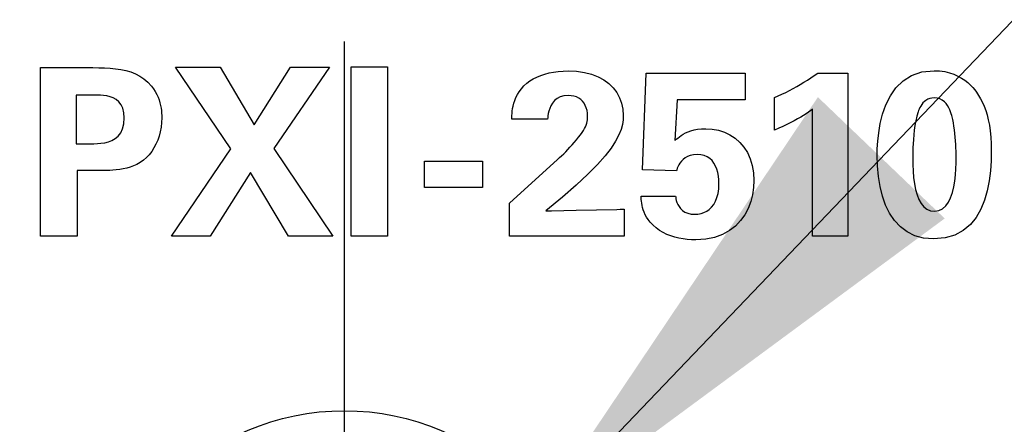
# Model space of a CAD drawing. Header units: inches. Extents: x 0.2 to 16.8, y 0.2 to 10.8.
# Tile 10 of 27: x 3.699 to 4.05, y 7.163 to 7.307. Entities that reach past the tile are written whole.
import ezdxf

# ---------------------------------------------------------------- set-up
doc = ezdxf.new("R2010")
doc.units = ezdxf.units.IN
doc.header["$LTSCALE"] = 0.935
doc.header["$MEASUREMENT"] = 0
doc.linetypes.add('CENTER', pattern=[0.6, 0.375, -0.075, 0.075, -0.075])
doc.layers.get('0').update_dxf_attribs({"linetype": 'CONTINUOUS'})
for name, color, linetype in [('02___PRT_ALL_AXES', 7, 'CONTINUOUS'), ('DEFAULT_1', 7, 'CENTER'), ('DETAIL', 7, 'CONTINUOUS'), ('DIMENSIONS', 7, 'CONTINUOUS')]:
    doc.layers.add(name, color=color, linetype=linetype)
doc.styles.get("Standard").update_dxf_attribs({"font": 'txt', "width": 0.8})
doc.dimstyles.new('DIMSTYLE_2', dxfattribs={"dimtxt": 0.125, "dimasz": 0.18, "dimexe": 0.18, "dimexo": 0.0625, "dimgap": 0.09, "dimtad": 0, "dimtih": 1, "dimtoh": 1, "dimdec": 3, "dimzin": 4, "dimdsep": 46, "dimtxsty": 'STANDARD', "dimblk": '_FILLED', "dimblk1": '_FILLED', "dimblk2": '_FILLED', "dimcen": 0.09, "dimadec": 0, "dimazin": 0, "dimtp": 0.001, "dimtm": 0.001, "dimtfac": 1, "dimtdec": 3, "dimtofl": 0, "dimtmove": 0, "dimatfit": 3, "dimldrblk": '_FILLED', "dimfxl": 1, "dimtolj": 1, "dimtzin": 4, "dimarcsym": 0})
doc.dimstyles.get("Standard").update_dxf_attribs({"dimtxt": 0.125, "dimasz": 0.18, "dimexe": 0.18, "dimexo": 0.0625, "dimgap": 0.09, "dimtad": 0, "dimtih": 1, "dimtoh": 1, "dimdec": 3, "dimzin": 4, "dimdsep": 46, "dimtxsty": 'STANDARD', "dimblk": '_FILLED', "dimblk1": '_FILLED', "dimblk2": '_FILLED', "dimcen": 0.09, "dimadec": 0, "dimazin": 0, "dimtol": 1, "dimtp": 0.01, "dimtm": 0.01, "dimtfac": 1, "dimtdec": 3, "dimtofl": 0, "dimtmove": 0, "dimatfit": 3, "dimldrblk": '_FILLED', "dimfxl": 1, "dimtolj": 1, "dimtzin": 4, "dimarcsym": 0})

# ---------------------------------------------------------------- blocks, each defined once
blk = doc.blocks.new('*D12')
at = {"layer": 'DIMENSIONS', "color": 2, "linetype": 'CONTINUOUS'}
blk.add_line((4.21272, 2.65438), (4.21272, 2.02937), dxfattribs=at)
at = {"layer": 'DIMENSIONS', "color": 2, "linetype": 'CONTINUOUS', "insert": (4.15022, 1.96687), "char_height": 0.125, "width": 1.225, "attachment_point": 3, "rotation": 90, "line_spacing_factor": 0.9}
blk.add_mtext('.494{\\Ftxt.shx;\\W1.000000;\\H0.125000; }[12.55]', dxfattribs=at)
blk = doc.blocks.new('_FILLED')
at = {"color": 0, "linetype": 'BYBLOCK'}
blk.add_solid([(0, 0), (-1, 0.1736), (-1, -0.1736)], dxfattribs=at)
blk = doc.blocks.new('*D13')
at = {"layer": 'DIMENSIONS', "color": 2, "linetype": 'CONTINUOUS'}
blk.add_line((3.42472, 2.65438), (3.42472, 2.02937), dxfattribs=at)
at = {"layer": 'DIMENSIONS', "color": 2, "linetype": 'CONTINUOUS', "insert": (3.36222, 1.96687), "char_height": 0.125, "width": 1.225, "attachment_point": 3, "rotation": 90, "line_spacing_factor": 0.9}
blk.add_mtext('-.294{\\Ftxt.shx;\\W1.000000;\\H0.125000; }[7.47]', dxfattribs=at)

msp = doc.modelspace()

# ---------------------------------------------------------------- linework, layer by layer
at = {"color": 40, "linetype": 'CONTINUOUS'}
for p, q in [((3.70653, 7.22991), (3.70653, 7.28996)), ((3.70653, 7.28996), (3.7251, 7.28996)), ((3.7251, 7.28996), (3.72723, 7.28995)), ((3.72723, 7.28995), (3.72931, 7.28989)), ((3.72931, 7.28989), (3.73132, 7.28978)), ((3.73132, 7.28978), (3.73326, 7.28959)), ((3.73326, 7.28959), (3.73513, 7.28931)), ((3.73513, 7.28931), (3.73693, 7.28892)), ((3.77426, 7.26106), (3.75453, 7.29012)), ((3.75453, 7.29012), (3.77044, 7.29012)), ((3.77044, 7.29012), (3.78259, 7.26964)), ((3.78259, 7.26964), (3.79558, 7.29012)), ((3.80942, 7.29012), (3.78959, 7.26114)), ((3.79558, 7.29012), (3.80942, 7.29012)), ((3.81719, 7.22991), (3.81719, 7.29029)), ((3.81719, 7.29029), (3.8301, 7.29029)), ((3.8301, 7.29029), (3.8301, 7.22991)), ((3.73693, 7.28892), (3.73865, 7.28841)), ((3.73865, 7.28841), (3.74029, 7.28775)), ((3.74029, 7.28775), (3.74185, 7.28694)), ((3.74185, 7.28694), (3.74332, 7.28595)), ((3.74332, 7.28595), (3.74471, 7.28477)), ((3.88077, 7.28521), (3.88198, 7.28596)), ((3.88198, 7.28596), (3.88327, 7.28662)), ((3.88327, 7.28662), (3.88466, 7.28719)), ((3.88466, 7.28719), (3.88612, 7.28768)), ((3.88612, 7.28768), (3.88765, 7.28808)), ((3.88765, 7.28808), (3.88924, 7.28839)), ((3.88924, 7.28839), (3.8909, 7.28862)), ((3.8909, 7.28862), (3.8926, 7.28875)), ((3.8926, 7.28875), (3.89435, 7.28879)), ((3.89435, 7.28879), (3.8974, 7.28866)), ((3.8974, 7.28866), (3.9002, 7.28825)), ((3.9002, 7.28825), (3.90276, 7.28759)), ((3.90276, 7.28759), (3.90507, 7.28669)), ((3.90507, 7.28669), (3.90713, 7.28557)), ((3.92086, 7.25356), (3.92218, 7.28796)), ((3.92218, 7.28796), (3.95742, 7.28796)), ((3.95742, 7.28796), (3.95742, 7.27847)), ((3.97958, 7.28553), (3.98082, 7.28634)), ((3.98082, 7.28634), (3.98205, 7.28718)), ((3.98205, 7.28718), (3.98326, 7.28804)), ((3.98326, 7.28804), (3.994, 7.28804)), ((3.994, 7.28804), (3.994, 7.22991)), ((4.01365, 7.28527), (4.0167, 7.28719)), ((4.0167, 7.28719), (4.02036, 7.28843)), ((4.02036, 7.28843), (4.02468, 7.28888)), ((4.02468, 7.28888), (4.02666, 7.28879)), ((4.02666, 7.28879), (4.02849, 7.28853)), ((4.02849, 7.28853), (4.03019, 7.28813)), ((4.03019, 7.28813), (4.03176, 7.28761)), ((4.03176, 7.28761), (4.0332, 7.28698)), ((4.0332, 7.28698), (4.03451, 7.28626)), ((4.03451, 7.28626), (4.0357, 7.28548)), ((3.74471, 7.28477), (3.74601, 7.28338)), ((3.74601, 7.28338), (3.74675, 7.28242)), ((3.74675, 7.28242), (3.74738, 7.28143)), ((3.87699, 7.2814), (3.87778, 7.28246)), ((3.87778, 7.28246), (3.87867, 7.28346)), ((3.87867, 7.28346), (3.87967, 7.28438)), ((3.87967, 7.28438), (3.88077, 7.28521)), ((3.90713, 7.28557), (3.90892, 7.28426)), ((3.90892, 7.28426), (3.91046, 7.28275)), ((3.91046, 7.28275), (3.91172, 7.28107)), ((3.97318, 7.28183), (3.97448, 7.28252)), ((3.97448, 7.28252), (3.97578, 7.28324)), ((3.97578, 7.28324), (3.97706, 7.28398)), ((3.97706, 7.28398), (3.97832, 7.28474)), ((3.97832, 7.28474), (3.97958, 7.28553)), ((4.00913, 7.27992), (4.01114, 7.2828)), ((4.01114, 7.2828), (4.01365, 7.28527)), ((4.0357, 7.28548), (4.03676, 7.28464)), ((4.03676, 7.28464), (4.0377, 7.28378)), ((4.0377, 7.28378), (4.03853, 7.28291)), ((4.03853, 7.28291), (4.03924, 7.28205)), ((3.71926, 7.28022), (3.71926, 7.26289)), ((3.72576, 7.28022), (3.71926, 7.28022)), ((3.72674, 7.28021), (3.72576, 7.28022)), ((3.72782, 7.28018), (3.72674, 7.28021)), ((3.72896, 7.28009), (3.72782, 7.28018)), ((3.73014, 7.27991), (3.72896, 7.28009)), ((3.7313, 7.27962), (3.73014, 7.27991)), ((3.73243, 7.27919), (3.7313, 7.27962)), ((3.73348, 7.27859), (3.73243, 7.27919)), ((3.74738, 7.28143), (3.74791, 7.28044)), ((3.74791, 7.28044), (3.74836, 7.27945)), ((3.74836, 7.27945), (3.74873, 7.27846)), ((3.87537, 7.27826), (3.8758, 7.27929)), ((3.8758, 7.27929), (3.87634, 7.28034)), ((3.87634, 7.28034), (3.87699, 7.2814)), ((3.89048, 7.27895), (3.88958, 7.27821)), ((3.89158, 7.27953), (3.89048, 7.27895)), ((3.89289, 7.27991), (3.89158, 7.27953)), ((3.89443, 7.28005), (3.89289, 7.27991)), ((3.89548, 7.27998), (3.89443, 7.28005)), ((3.89645, 7.2798), (3.89548, 7.27998)), ((3.89734, 7.27951), (3.89645, 7.2798)), ((3.89815, 7.27911), (3.89734, 7.27951)), ((3.89887, 7.2786), (3.89815, 7.27911)), ((3.91172, 7.28107), (3.91272, 7.27924)), ((3.91272, 7.27924), (3.91343, 7.27726)), ((3.96785, 7.2793), (3.9692, 7.2799)), ((3.96785, 7.26772), (3.96785, 7.2793)), ((3.9692, 7.2799), (3.97054, 7.28052)), ((3.97054, 7.28052), (3.97186, 7.28116)), ((3.97186, 7.28116), (3.97318, 7.28183)), ((4.00757, 7.27675), (4.00913, 7.27992)), ((4.02314, 7.27897), (4.02244, 7.27868)), ((4.02391, 7.27915), (4.02314, 7.27897)), ((4.02477, 7.27922), (4.02391, 7.27915)), ((4.02585, 7.27912), (4.02477, 7.27922)), ((4.0268, 7.27883), (4.02585, 7.27912)), ((4.02764, 7.27839), (4.0268, 7.27883)), ((4.03924, 7.28205), (4.03983, 7.28121)), ((4.03983, 7.28121), (4.04057, 7.28008)), ((4.04057, 7.28008), (4.04126, 7.27888)), ((4.04126, 7.27888), (4.04192, 7.2776)), ((3.73441, 7.2778), (3.73348, 7.27859)), ((3.7352, 7.27677), (3.73441, 7.2778)), ((3.73581, 7.27549), (3.7352, 7.27677)), ((3.7362, 7.27393), (3.73581, 7.27549)), ((3.74873, 7.27846), (3.74903, 7.27748)), ((3.74903, 7.27748), (3.74925, 7.27651)), ((3.74925, 7.27651), (3.74942, 7.27557)), ((3.74942, 7.27557), (3.74954, 7.27466)), ((3.87449, 7.27448), (3.87461, 7.27536)), ((3.87461, 7.27536), (3.87479, 7.27629)), ((3.87479, 7.27629), (3.87504, 7.27726)), ((3.87504, 7.27726), (3.87537, 7.27826)), ((3.88786, 7.27546), (3.88755, 7.2745)), ((3.88829, 7.27642), (3.88786, 7.27546)), ((3.88886, 7.27736), (3.88829, 7.27642)), ((3.88958, 7.27821), (3.88886, 7.27736)), ((3.89951, 7.278), (3.89887, 7.2786)), ((3.90005, 7.2773), (3.89951, 7.278)), ((3.90051, 7.27652), (3.90005, 7.2773)), ((3.90087, 7.27565), (3.90051, 7.27652)), ((3.90113, 7.27472), (3.90087, 7.27565)), ((3.91343, 7.27726), (3.91386, 7.27517)), ((3.93318, 7.27847), (3.93244, 7.26405)), ((3.95742, 7.27847), (3.93318, 7.27847)), ((4.00639, 7.27342), (4.00757, 7.27675)), ((4.01965, 7.27574), (4.01939, 7.2752)), ((4.01997, 7.27629), (4.01965, 7.27574)), ((4.02034, 7.27684), (4.01997, 7.27629)), ((4.02076, 7.27738), (4.02034, 7.27684)), ((4.02126, 7.27787), (4.02076, 7.27738)), ((4.02181, 7.27831), (4.02126, 7.27787)), ((4.02244, 7.27868), (4.02181, 7.27831)), ((4.02837, 7.27782), (4.02764, 7.27839)), ((4.02899, 7.27716), (4.02837, 7.27782)), ((4.02952, 7.27644), (4.02899, 7.27716)), ((4.02996, 7.27568), (4.02952, 7.27644)), ((4.03032, 7.27492), (4.02996, 7.27568)), ((4.04192, 7.2776), (4.04253, 7.27623)), ((4.04253, 7.27623), (4.04308, 7.27475)), ((3.73618, 7.26995), (3.73634, 7.27205)), ((3.73634, 7.27205), (3.7362, 7.27393)), ((3.74954, 7.27466), (3.74962, 7.27377)), ((3.74967, 7.27214), (3.74961, 7.27041)), ((3.74962, 7.27377), (3.74966, 7.27293)), ((3.74966, 7.27293), (3.74967, 7.27214)), ((3.87436, 7.27218), (3.87438, 7.27288)), ((3.87436, 7.27156), (3.87436, 7.27218)), ((3.87438, 7.27288), (3.87441, 7.27365)), ((3.87441, 7.27365), (3.87449, 7.27448)), ((3.88713, 7.27207), (3.8871, 7.27156)), ((3.8872, 7.27276), (3.88713, 7.27207)), ((3.88734, 7.27358), (3.8872, 7.27276)), ((3.88755, 7.2745), (3.88734, 7.27358)), ((3.90128, 7.27371), (3.90113, 7.27472)), ((3.90127, 7.27136), (3.90132, 7.27198)), ((3.90134, 7.27263), (3.90128, 7.27371)), ((3.90132, 7.27198), (3.90134, 7.27263)), ((3.91386, 7.27517), (3.91401, 7.27297)), ((3.91401, 7.27297), (3.91395, 7.27142)), ((3.97722, 7.27235), (3.97611, 7.27171)), ((3.97824, 7.27297), (3.97722, 7.27235)), ((3.97918, 7.27357), (3.97824, 7.27297)), ((3.98002, 7.27413), (3.97918, 7.27357)), ((3.98078, 7.27465), (3.98002, 7.27413)), ((3.98143, 7.27514), (3.98078, 7.27465)), ((3.98143, 7.22991), (3.98143, 7.27514)), ((4.00555, 7.27005), (4.00639, 7.27342)), ((4.01857, 7.27269), (4.01821, 7.27106)), ((4.01901, 7.27422), (4.01857, 7.27269)), ((4.01918, 7.27469), (4.01901, 7.27422)), ((4.01939, 7.2752), (4.01918, 7.27469)), ((4.03061, 7.27419), (4.03032, 7.27492)), ((4.03083, 7.27352), (4.03061, 7.27419)), ((4.03099, 7.27294), (4.03083, 7.27352)), ((4.0311, 7.27247), (4.03099, 7.27294)), ((4.03135, 7.27145), (4.0311, 7.27247)), ((4.04308, 7.27475), (4.04358, 7.27315)), ((4.04358, 7.27315), (4.04402, 7.27142)), ((3.73575, 7.26819), (3.73618, 7.26995)), ((3.74943, 7.26874), (3.74914, 7.26712)), ((3.74961, 7.27041), (3.74943, 7.26874)), ((3.8871, 7.27156), (3.87436, 7.27156)), ((3.90023, 7.26824), (3.90056, 7.2689)), ((3.90056, 7.2689), (3.90082, 7.26953)), ((3.90082, 7.26953), (3.90102, 7.27014)), ((3.90102, 7.27014), (3.90117, 7.27075)), ((3.90117, 7.27075), (3.90127, 7.27136)), ((3.91372, 7.26977), (3.91325, 7.26797)), ((3.91395, 7.27142), (3.91372, 7.26977)), ((3.9694, 7.26838), (3.96785, 7.26772)), ((3.97089, 7.26904), (3.9694, 7.26838)), ((3.97231, 7.26971), (3.97089, 7.26904)), ((3.97365, 7.27038), (3.97231, 7.26971)), ((3.97492, 7.27105), (3.97365, 7.27038)), ((3.97611, 7.27171), (3.97492, 7.27105)), ((4.00498, 7.26678), (4.00555, 7.27005)), ((4.01791, 7.26939), (4.01767, 7.2677)), ((4.01821, 7.27106), (4.01791, 7.26939)), ((4.03158, 7.27033), (4.03135, 7.27145)), ((4.03178, 7.26913), (4.03158, 7.27033)), ((4.03196, 7.26787), (4.03178, 7.26913)), ((4.04402, 7.27142), (4.04439, 7.26953)), ((4.04439, 7.26953), (4.04468, 7.26749)), ((3.73312, 7.26471), (3.73418, 7.2656)), ((3.73418, 7.2656), (3.73506, 7.26675)), ((3.73506, 7.26675), (3.73575, 7.26819)), ((3.74874, 7.26557), (3.74823, 7.26408)), ((3.74914, 7.26712), (3.74874, 7.26557)), ((3.89735, 7.26422), (3.89811, 7.26516)), ((3.89811, 7.26516), (3.89877, 7.26602)), ((3.89877, 7.26602), (3.89934, 7.26681)), ((3.89934, 7.26681), (3.89982, 7.26755)), ((3.89982, 7.26755), (3.90023, 7.26824)), ((3.91247, 7.26599), (3.91131, 7.26378)), ((3.91325, 7.26797), (3.91247, 7.26599)), ((3.93292, 7.26447), (3.93344, 7.26491)), ((3.93344, 7.26491), (3.93403, 7.26537)), ((3.93403, 7.26537), (3.93467, 7.26584)), ((3.93467, 7.26584), (3.9354, 7.2663)), ((3.9354, 7.2663), (3.93621, 7.26673)), ((3.93621, 7.26673), (3.93712, 7.26713)), ((3.93712, 7.26713), (3.93813, 7.26749)), ((3.93813, 7.26749), (3.93926, 7.26779)), ((3.93926, 7.26779), (3.94051, 7.26802)), ((3.94051, 7.26802), (3.9419, 7.26817)), ((3.9419, 7.26817), (3.94342, 7.26822)), ((3.94342, 7.26822), (3.94572, 7.26808)), ((3.94572, 7.26808), (3.94794, 7.26766)), ((3.94794, 7.26766), (3.95004, 7.26697)), ((3.95004, 7.26697), (3.95202, 7.26602)), ((3.95202, 7.26602), (3.95385, 7.26481)), ((3.95385, 7.26481), (3.9555, 7.26335)), ((4.00465, 7.26373), (4.00498, 7.26678)), ((4.01748, 7.26603), (4.01734, 7.26441)), ((4.01767, 7.2677), (4.01748, 7.26603)), ((4.03212, 7.26657), (4.03196, 7.26787)), ((4.03225, 7.26524), (4.03212, 7.26657)), ((4.03235, 7.26393), (4.03225, 7.26524)), ((4.04468, 7.26749), (4.0449, 7.26526)), ((4.0449, 7.26526), (4.04504, 7.26284)), ((3.71926, 7.26289), (3.72443, 7.26289)), ((3.72443, 7.26289), (3.72554, 7.26289)), ((3.72554, 7.26289), (3.72676, 7.26293)), ((3.72676, 7.26293), (3.72805, 7.26303)), ((3.72805, 7.26303), (3.72937, 7.26323)), ((3.72937, 7.26323), (3.73068, 7.26355)), ((3.73068, 7.26355), (3.73195, 7.26403)), ((3.73195, 7.26403), (3.73312, 7.26471)), ((3.74691, 7.26135), (3.74611, 7.26011)), ((3.74762, 7.26267), (3.74691, 7.26135)), ((3.74823, 7.26408), (3.74762, 7.26267)), ((3.8943, 7.2608), (3.89505, 7.2616)), ((3.89505, 7.2616), (3.89581, 7.26244)), ((3.89581, 7.26244), (3.89658, 7.26331)), ((3.89658, 7.26331), (3.89735, 7.26422)), ((3.9097, 7.26132), (3.90756, 7.25856)), ((3.91131, 7.26378), (3.9097, 7.26132)), ((3.93244, 7.26405), (3.93292, 7.26447)), ((3.9555, 7.26335), (3.95696, 7.26164)), ((3.95696, 7.26164), (3.95821, 7.25971)), ((4.00449, 7.26103), (4.00465, 7.26373)), ((4.01717, 7.26151), (4.01713, 7.26028)), ((4.01724, 7.26289), (4.01717, 7.26151)), ((4.01734, 7.26441), (4.01724, 7.26289)), ((4.03244, 7.26264), (4.03235, 7.26393)), ((4.03251, 7.26139), (4.03244, 7.26264)), ((4.03255, 7.26021), (4.03251, 7.26139)), ((4.04504, 7.26284), (4.04508, 7.26022)), ((3.74422, 7.25792), (3.74316, 7.25698)), ((3.74521, 7.25896), (3.74422, 7.25792)), ((3.74611, 7.26011), (3.74521, 7.25896)), ((3.75312, 7.22991), (3.77426, 7.26106)), ((3.78959, 7.26114), (3.81059, 7.22991)), ((3.89066, 7.25727), (3.89136, 7.25792)), ((3.89136, 7.25792), (3.89208, 7.2586)), ((3.89208, 7.2586), (3.89281, 7.25931)), ((3.89281, 7.25931), (3.89355, 7.26004)), ((3.89355, 7.26004), (3.8943, 7.2608)), ((3.90756, 7.25856), (3.90482, 7.25546)), ((3.93604, 7.25784), (3.93531, 7.25727)), ((3.93689, 7.25833), (3.93604, 7.25784)), ((3.93789, 7.25872), (3.93689, 7.25833)), ((3.93904, 7.25897), (3.93789, 7.25872)), ((3.94035, 7.25906), (3.93904, 7.25897)), ((3.94167, 7.25896), (3.94035, 7.25906)), ((3.94286, 7.25867), (3.94167, 7.25896)), ((3.94391, 7.25822), (3.94286, 7.25867)), ((3.94484, 7.2576), (3.94391, 7.25822)), ((3.95821, 7.25971), (3.95921, 7.25754)), ((4.00445, 7.25881), (4.00449, 7.26103)), ((4.00456, 7.25497), (4.00445, 7.25881)), ((4.01711, 7.25926), (4.0171, 7.25848)), ((4.0171, 7.25848), (4.0171, 7.25798)), ((4.0171, 7.25798), (4.01713, 7.25552)), ((4.01713, 7.26028), (4.01711, 7.25926)), ((4.03258, 7.25912), (4.03255, 7.26021)), ((4.03256, 7.25608), (4.03259, 7.25814)), ((4.03259, 7.25814), (4.03258, 7.25912)), ((4.04508, 7.26022), (4.04501, 7.25677)), ((3.73845, 7.25451), (3.7372, 7.25415)), ((3.73968, 7.25495), (3.73845, 7.25451)), ((3.74087, 7.2555), (3.73968, 7.25495)), ((3.74201, 7.25615), (3.74087, 7.2555)), ((3.74316, 7.25698), (3.74201, 7.25615)), ((3.84319, 7.24724), (3.84319, 7.25664)), ((3.84319, 7.25664), (3.86385, 7.25664)), ((3.86385, 7.25664), (3.86385, 7.24724)), ((3.87352, 7.24165), (3.89066, 7.25727)), ((3.90482, 7.25546), (3.90142, 7.25199)), ((3.93349, 7.2547), (3.93324, 7.25412)), ((3.9338, 7.25533), (3.93349, 7.2547)), ((3.93421, 7.25599), (3.9338, 7.25533)), ((3.93471, 7.25664), (3.93421, 7.25599)), ((3.93531, 7.25727), (3.93471, 7.25664)), ((3.94564, 7.25684), (3.94484, 7.2576)), ((3.94631, 7.25595), (3.94564, 7.25684)), ((3.94688, 7.25494), (3.94631, 7.25595)), ((3.94733, 7.25383), (3.94688, 7.25494)), ((3.95921, 7.25754), (3.95996, 7.25515)), ((3.95996, 7.25515), (3.96042, 7.25254)), ((4.0049, 7.25122), (4.00456, 7.25497)), ((4.01713, 7.25552), (4.01724, 7.25312)), ((4.03248, 7.25393), (4.03256, 7.25608)), ((4.04501, 7.25677), (4.04477, 7.25323)), ((3.7196, 7.25331), (3.7196, 7.22991)), ((3.7292, 7.25331), (3.7196, 7.25331)), ((3.73015, 7.25333), (3.7292, 7.25331)), ((3.7312, 7.25336), (3.73015, 7.25333)), ((3.73231, 7.25342), (3.7312, 7.25336)), ((3.73349, 7.25352), (3.73231, 7.25342)), ((3.73471, 7.25367), (3.73349, 7.25352)), ((3.73595, 7.25388), (3.73471, 7.25367)), ((3.7372, 7.25415), (3.73595, 7.25388)), ((3.78134, 7.25257), (3.76694, 7.22991)), ((3.79476, 7.22991), (3.78134, 7.25257)), ((3.90142, 7.25199), (3.89729, 7.24812)), ((3.93294, 7.25323), (3.92086, 7.25356)), ((3.93306, 7.25362), (3.93294, 7.25323)), ((3.93324, 7.25412), (3.93306, 7.25362)), ((3.94767, 7.25263), (3.94733, 7.25383)), ((3.94791, 7.25136), (3.94767, 7.25263)), ((3.94805, 7.25002), (3.94791, 7.25136)), ((3.96042, 7.25254), (3.96058, 7.24973)), ((4.00549, 7.24762), (4.0049, 7.25122)), ((4.01724, 7.25312), (4.01743, 7.2508)), ((4.01743, 7.2508), (4.01772, 7.2486)), ((4.03206, 7.24958), (4.03232, 7.25175)), ((4.03232, 7.25175), (4.03248, 7.25393)), ((4.04477, 7.25323), (4.04433, 7.24965)), ((3.86385, 7.24724), (3.84319, 7.24724)), ((3.89729, 7.24812), (3.89234, 7.24379)), ((3.94801, 7.24682), (3.94809, 7.24865)), ((3.94809, 7.24865), (3.94805, 7.25002)), ((3.96046, 7.24723), (3.96008, 7.24473)), ((3.96058, 7.24973), (3.96046, 7.24723)), ((4.00634, 7.24419), (4.00549, 7.24762)), ((4.01772, 7.2486), (4.01812, 7.24655)), ((4.03122, 7.24548), (4.0317, 7.24747)), ((4.0317, 7.24747), (4.03206, 7.24958)), ((4.04433, 7.24965), (4.04364, 7.24613)), ((3.89234, 7.24379), (3.88651, 7.23899)), ((3.92038, 7.24366), (3.92035, 7.24423)), ((3.92035, 7.24423), (3.93268, 7.24423)), ((3.93268, 7.24423), (3.93269, 7.24383)), ((3.93269, 7.24383), (3.93276, 7.24329)), ((3.94738, 7.24371), (3.94777, 7.24518)), ((3.94777, 7.24518), (3.94801, 7.24682)), ((3.96008, 7.24473), (3.95944, 7.24226)), ((4.00746, 7.241), (4.00634, 7.24419)), ((4.01812, 7.24655), (4.01863, 7.24468)), ((4.01863, 7.24468), (4.01928, 7.24301)), ((4.03059, 7.24366), (4.03122, 7.24548)), ((4.04364, 7.24613), (4.04266, 7.24274)), ((3.87352, 7.22991), (3.87352, 7.24165)), ((3.92042, 7.24304), (3.92038, 7.24366)), ((3.92049, 7.24237), (3.92042, 7.24304)), ((3.92059, 7.24165), (3.92049, 7.24237)), ((3.92073, 7.2409), (3.92059, 7.24165)), ((3.92092, 7.24011), (3.92073, 7.2409)), ((3.93276, 7.24329), (3.9329, 7.24266)), ((3.9329, 7.24266), (3.93312, 7.24196)), ((3.93312, 7.24196), (3.93345, 7.24122)), ((3.93345, 7.24122), (3.93388, 7.24049)), ((3.93388, 7.24049), (3.93444, 7.23978)), ((3.94465, 7.23951), (3.94549, 7.24032)), ((3.94549, 7.24032), (3.94623, 7.24128)), ((3.94623, 7.24128), (3.94687, 7.24241)), ((3.94687, 7.24241), (3.94738, 7.24371)), ((3.95944, 7.24226), (3.95852, 7.23986)), ((4.00889, 7.23809), (4.00746, 7.241)), ((4.01928, 7.24301), (4.02006, 7.24158)), ((4.02006, 7.24158), (4.021, 7.24042)), ((4.021, 7.24042), (4.02211, 7.23955)), ((4.02773, 7.2397), (4.02887, 7.24071)), ((4.02887, 7.24071), (4.02981, 7.24205)), ((4.02981, 7.24205), (4.03059, 7.24366)), ((4.04266, 7.24274), (4.04136, 7.23955)), ((3.88651, 7.23899), (3.88847, 7.23903)), ((3.88847, 7.23903), (3.89731, 7.23923)), ((3.89731, 7.23923), (3.91178, 7.23949)), ((3.91178, 7.23949), (3.91293, 7.23952)), ((3.91293, 7.23952), (3.91341, 7.23953)), ((3.91341, 7.23953), (3.91387, 7.23955)), ((3.91387, 7.23955), (3.91433, 7.23957)), ((3.91433, 7.23957), (3.91433, 7.22991)), ((3.92117, 7.2393), (3.92092, 7.24011)), ((3.92149, 7.23846), (3.92117, 7.2393)), ((3.92188, 7.23761), (3.92149, 7.23846)), ((3.92236, 7.23674), (3.92188, 7.23761)), ((3.92293, 7.23586), (3.92236, 7.23674)), ((3.93444, 7.23978), (3.93514, 7.23912)), ((3.93514, 7.23912), (3.93598, 7.23856)), ((3.93598, 7.23856), (3.93698, 7.23812)), ((3.93698, 7.23812), (3.93816, 7.23784)), ((3.93816, 7.23784), (3.93952, 7.23774)), ((3.93952, 7.23774), (3.94063, 7.2378)), ((3.94063, 7.2378), (3.94171, 7.23801)), ((3.94171, 7.23801), (3.94275, 7.23836)), ((3.94275, 7.23836), (3.94374, 7.23886)), ((3.94374, 7.23886), (3.94465, 7.23951)), ((3.95731, 7.23759), (3.9558, 7.23548)), ((3.95852, 7.23986), (3.95731, 7.23759)), ((4.01062, 7.2355), (4.00889, 7.23809)), ((4.02211, 7.23955), (4.02338, 7.23901)), ((4.02338, 7.23901), (4.02485, 7.23882)), ((4.02485, 7.23882), (4.0264, 7.23905)), ((4.0264, 7.23905), (4.02773, 7.2397)), ((4.04136, 7.23955), (4.03969, 7.23664)), ((3.92361, 7.23499), (3.92293, 7.23586)), ((3.92465, 7.23387), (3.92361, 7.23499)), ((3.92578, 7.23287), (3.92465, 7.23387)), ((3.95399, 7.23357), (3.95185, 7.23192)), ((3.9558, 7.23548), (3.95399, 7.23357)), ((4.01269, 7.23328), (4.01062, 7.2355)), ((4.01509, 7.23147), (4.01269, 7.23328)), ((4.03762, 7.23409), (4.03511, 7.23198)), ((4.03969, 7.23664), (4.03762, 7.23409)), ((3.7196, 7.22991), (3.70653, 7.22991)), ((3.76694, 7.22991), (3.75312, 7.22991)), ((3.81059, 7.22991), (3.79476, 7.22991)), ((3.8301, 7.22991), (3.81719, 7.22991)), ((3.91433, 7.22991), (3.87352, 7.22991)), ((3.92698, 7.232), (3.92578, 7.23287)), ((3.92825, 7.23124), (3.92698, 7.232)), ((3.92957, 7.23059), (3.92825, 7.23124)), ((3.93095, 7.23005), (3.92957, 7.23059)), ((3.93237, 7.2296), (3.93095, 7.23005)), ((3.94937, 7.23056), (3.94656, 7.22953)), ((3.95185, 7.23192), (3.94937, 7.23056)), ((3.994, 7.22991), (3.98143, 7.22991)), ((4.01785, 7.23013), (4.01509, 7.23147)), ((4.02099, 7.22928), (4.01785, 7.23013)), ((4.03211, 7.23037), (4.0286, 7.22935)), ((4.03511, 7.23198), (4.03211, 7.23037)), ((3.93382, 7.22925), (3.93237, 7.2296)), ((3.93531, 7.22898), (3.93382, 7.22925)), ((3.93681, 7.2288), (3.93531, 7.22898)), ((3.93832, 7.2287), (3.93681, 7.2288)), ((3.93984, 7.22866), (3.93832, 7.2287)), ((3.94338, 7.22889), (3.93984, 7.22866)), ((3.94656, 7.22953), (3.94338, 7.22889)), ((4.02452, 7.22899), (4.02099, 7.22928)), ((4.0286, 7.22935), (4.02452, 7.22899))]:
    msp.add_line(p, q, dxfattribs=at)
at = {"layer": '02___PRT_ALL_AXES', "color": 7, "linetype": 'CONTINUOUS'}
msp.add_circle((3.81472, 7.07981), 0.088, dxfattribs=at)
at = {"layer": 'DEFAULT_1', "color": 7, "linetype": 'CENTER'}
msp.add_line((3.81472, 7.07931), (3.81472, 7.29931), dxfattribs=at)

# ---------------------------------------------------------------- dimensions: what is measured, and where the dimension line sits
at = {"layer": 'DIMENSIONS', "color": 2, "linetype": 'CONTINUOUS'}
dim = msp.add_ordinate_dim(feature_location=(3.42472, 2.65438), offset=(0, -0.62501), dtype=1, origin=(3.71872, 7.66138), text='-<>', dimstyle='DIMSTYLE_2', dxfattribs=at)
dim.commit()
dim.dimension.update_dxf_attribs({"geometry": '*D13', "text_midpoint": (3.53674, 1.18087)})
dim = msp.add_ordinate_dim(feature_location=(4.21272, 2.65438), offset=(0, -0.62501), dtype=1, origin=(3.71872, 7.66138), dimstyle='DIMSTYLE_2', dxfattribs=at)
dim.commit()
dim.dimension.update_dxf_attribs({"geometry": '*D12', "text_midpoint": (4.34714, 1.13087)})

# ---------------------------------------------------------------- leaders
at = {"layer": 'DETAIL', "color": 2, "linetype": 'CONTINUOUS'}
msp.add_leader([(3.88147, 7.1278), (4.96272, 8.25786), (5.14272, 8.25786)], dimstyle='STANDARD', override={"dimtad": 0}, dxfattribs=at)

doc.saveas('drawing.dxf')
